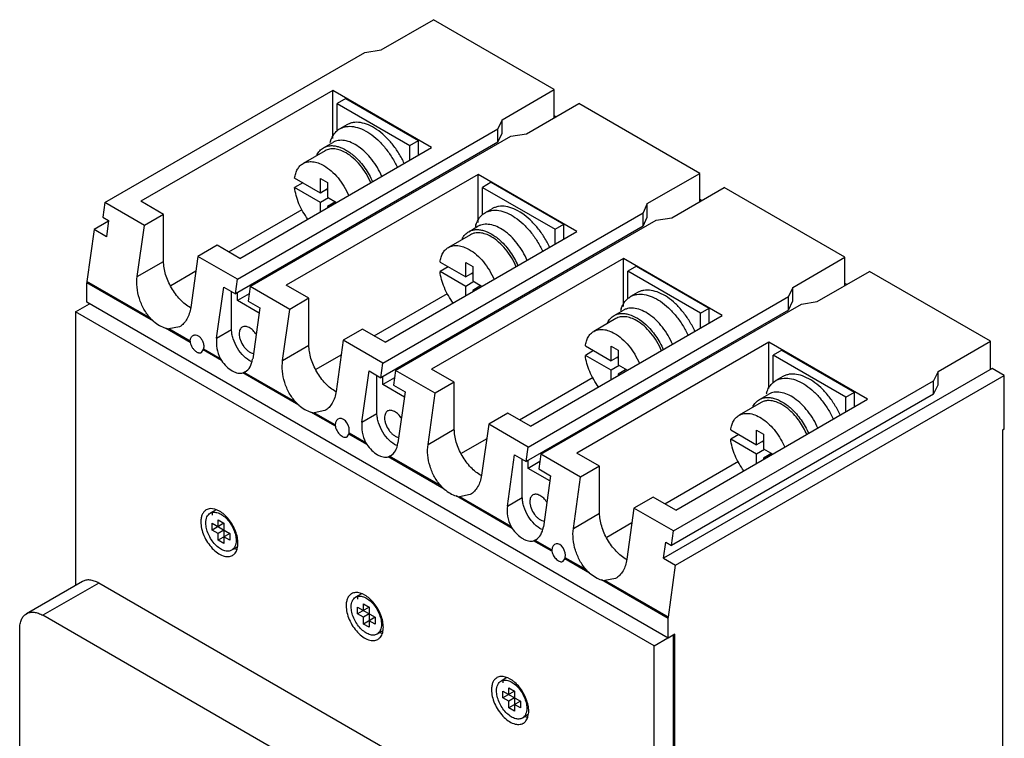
# Model space of a CAD drawing. Header units: millimetres. Extents: x 18 to 137, y 24 to 192.
# Tile 2 of 2: x 18 to 137, y 105 to 192. Entities that reach past the tile are written whole.
import ezdxf

# ---------------------------------------------------------------- set-up
doc = ezdxf.new("R2010")
doc.units = ezdxf.units.MM
doc.header["$LTSCALE"] = 14.09005
doc.layers.add('00_COMPONENTS_1', color=7, linetype='CONTINUOUS')

msp = doc.modelspace()

# ---------------------------------------------------------------- linework, layer by layer
at = {"layer": '00_COMPONENTS_1', "color": 7, "linetype": 'Continuous'}
for p, q in [((61.68, 188.68), (68.04, 192.35)), ((82.75, 183.86), (68.04, 192.35)), ((28.1, 170.1), (59.72, 188.36)), ((59.72, 188.36), (61.68, 188.68)), ((55.81, 183.74), (32.47, 170.26)), ((55.81, 177.89), (55.81, 183.74)), ((67.83, 176.8), (55.81, 183.74)), ((76.39, 180.18), (82.75, 183.86)), ((82.75, 180.43), (82.75, 183.86)), ((57.4, 182.78), (56.34, 182.16)), ((56.34, 178.82), (56.34, 182.16)), ((56.34, 182.16), (65.18, 177.06)), ((57.4, 182.78), (66.24, 177.67)), ((79.36, 178.47), (85.72, 182.14)), ((100.43, 173.65), (85.72, 182.14)), ((76.39, 180.18), (75.89, 179.08)), ((76.39, 178.55), (76.39, 180.18)), ((82.96, 180.55), (82.75, 180.67)), ((44.22, 160.8), (75.89, 179.08)), ((57.51, 179.57), (56.66, 179.08)), ((75.89, 177.45), (75.89, 179.08)), ((75.89, 177.45), (76.39, 178.55)), ((77.45, 178.18), (79.36, 178.47)), ((75.89, 177.45), (43.97, 159.02)), ((45.77, 159.9), (77.45, 178.18)), ((54.67, 176.77), (55.8, 177.42)), ((65.18, 177.06), (66.24, 177.67)), ((66.24, 175.88), (66.24, 177.67)), ((44.49, 163.32), (67.83, 176.8)), ((54.88, 176.41), (52.19, 174.86)), ((65.18, 175.27), (65.18, 177.06)), ((94.06, 169.98), (100.43, 173.65)), ((100.43, 170.22), (100.43, 173.65)), ((73.49, 173.53), (50.15, 160.06)), ((54.3, 171.27), (51.17, 173.08)), ((52.16, 172.51), (51.17, 171.94)), ((54.3, 171.27), (54.3, 173.04)), ((54.3, 173.04), (55.15, 172.55)), ((55.15, 172.55), (55.15, 170.78)), ((73.49, 167.68), (73.49, 173.53)), ((85.51, 166.59), (73.49, 173.53)), ((75.08, 172.57), (74.02, 171.96)), ((75.08, 172.57), (83.92, 167.47)), ((54.3, 170.13), (51.17, 171.94)), ((55.15, 171.76), (54.3, 171.27)), ((55.15, 171.6), (55.01, 171.68)), ((74.02, 168.61), (74.02, 171.96)), ((74.02, 171.96), (82.86, 166.86)), ((97.03, 168.26), (103.4, 171.94)), ((118.1, 163.45), (103.4, 171.94)), ((28.1, 170.1), (27.85, 168.33)), ((32.91, 167.33), (28.1, 170.1)), ((35.23, 168.67), (32.47, 170.26)), ((55.29, 170.7), (54.3, 170.13)), ((54.3, 168.99), (54.3, 170.13)), ((55.15, 170.78), (56.28, 170.13)), ((56.14, 170.21), (55.15, 169.64)), ((56, 170.13), (56, 170.29)), ((100.64, 170.35), (100.43, 170.47)), ((43.15, 164.1), (52.1, 169.27)), ((55.15, 169.64), (55.15, 169.48)), ((55.29, 169.56), (55.15, 169.64)), ((61.9, 150.59), (93.57, 168.88)), ((75.19, 169.36), (74.34, 168.87)), ((94.06, 169.98), (93.57, 168.88)), ((93.57, 167.24), (93.57, 168.88)), ((94.06, 168.35), (94.06, 169.98)), ((28.54, 167.83), (26.8, 166.82)), ((27.85, 168.33), (28.55, 167.92)), ((28.55, 167.92), (28.28, 165.96)), ((35.23, 168.67), (32.91, 167.33)), ((35.23, 162.96), (35.23, 168.67)), ((63.45, 149.69), (95.12, 167.98)), ((93.57, 167.24), (94.06, 168.35)), ((95.12, 167.98), (97.03, 168.26)), ((26.8, 166.82), (25.91, 160.5)), ((28.28, 165.96), (26.8, 166.82)), ((32.03, 161.11), (32.91, 167.33)), ((93.57, 167.24), (61.65, 148.81)), ((62.17, 153.12), (85.51, 166.59)), ((72.34, 166.57), (73.47, 167.22)), ((82.86, 166.86), (83.92, 167.47)), ((82.86, 165.06), (82.86, 166.86)), ((83.92, 165.67), (83.92, 167.47)), ((72.55, 166.2), (69.87, 164.65)), ((41.74, 164.92), (39.41, 163.57)), ((44.49, 163.32), (41.74, 164.92)), ((32.03, 161.11), (35.23, 162.96)), ((39.41, 163.57), (38.54, 157.35)), ((44.22, 160.8), (39.41, 163.57)), ((91.16, 163.32), (67.83, 149.85)), ((68.85, 162.88), (71.98, 161.07)), ((91.16, 157.48), (91.16, 163.32)), ((103.18, 156.38), (91.16, 163.32)), ((111.74, 159.77), (118.1, 163.45)), ((118.1, 160.02), (118.1, 163.45)), ((36.12, 160.04), (39.16, 161.8)), ((69.84, 162.31), (68.85, 161.73)), ((71.98, 159.92), (68.85, 161.73)), ((71.98, 161.07), (71.98, 162.83)), ((71.98, 162.83), (72.83, 162.34)), ((72.83, 162.34), (72.83, 160.58)), ((92.75, 162.36), (91.69, 161.75)), ((91.69, 158.41), (91.69, 161.75)), ((100.53, 156.65), (91.69, 161.75)), ((92.75, 162.36), (101.59, 157.26)), ((114.71, 158.06), (121.07, 161.73)), ((135.78, 153.24), (121.07, 161.73)), ((33.62, 156.05), (25.91, 160.5)), ((43.97, 159.02), (44.22, 160.8)), ((72.83, 161.56), (71.98, 161.07)), ((72.97, 160.5), (71.98, 159.92)), ((72.83, 161.39), (72.69, 161.48)), ((72.83, 160.58), (73.96, 159.92)), ((25.9, 157.98), (25.9, 160.35)), ((34.02, 155.67), (25.9, 160.35)), ((41.68, 153.62), (42.56, 159.84)), ((42.56, 159.84), (43.97, 159.02)), ((43.5, 154.67), (43.5, 159.29)), ((45.77, 159.9), (45.53, 158.12)), ((50.58, 157.12), (45.77, 159.9)), ((52.91, 158.47), (50.15, 160.06)), ((71.98, 158.78), (71.98, 159.92)), ((73.82, 160.01), (72.83, 159.43)), ((72.83, 159.43), (72.83, 159.27)), ((72.97, 159.35), (72.83, 159.43)), ((73.68, 159.92), (73.68, 160.09)), ((111.74, 159.77), (111.25, 158.67)), ((111.74, 158.14), (111.74, 159.77)), ((118.32, 160.14), (118.1, 160.26)), ((44.21, 158.18), (44.21, 159.16)), ((45.65, 159.01), (44.21, 158.18)), ((46.85, 156.66), (44.21, 158.18)), ((45.53, 158.12), (46.94, 157.31)), ((52.91, 158.47), (50.58, 157.12)), ((52.91, 152.75), (52.91, 158.47)), ((60.83, 153.89), (69.78, 159.06)), ((79.57, 140.38), (111.25, 158.67)), ((92.86, 159.16), (92.02, 158.67)), ((111.25, 157.04), (111.25, 158.67)), ((111.25, 157.04), (111.74, 158.14)), ((24.52, 156.81), (26.22, 157.79)), ((96.61, 117.15), (25.9, 157.98)), ((46.94, 157.31), (46.07, 151.09)), ((49.71, 150.9), (50.58, 157.12)), ((111.25, 157.04), (79.33, 138.61)), ((81.13, 139.49), (112.8, 157.77)), ((90.02, 156.36), (91.15, 157.01)), ((100.53, 156.65), (101.59, 157.26)), ((101.59, 155.47), (101.59, 157.26)), ((112.8, 157.77), (114.71, 158.06)), ((24.52, 156.81), (24.52, 123.55)), ((94.88, 116.19), (24.52, 156.81)), ((79.85, 142.91), (103.18, 156.38)), ((90.23, 156), (87.54, 154.44)), ((100.53, 154.85), (100.53, 156.65)), ((38.47, 153.09), (35.45, 154.84)), ((37.18, 155.01), (35.87, 154.75)), ((38.46, 153.25), (35.87, 154.75)), ((41.68, 153.62), (43.5, 154.67)), ((59.41, 154.71), (57.09, 153.37)), ((62.17, 153.12), (59.41, 154.71)), ((57.09, 153.37), (56.22, 147.15)), ((61.9, 150.59), (57.09, 153.37)), ((39.84, 151.88), (40.05, 152.18)), ((42.27, 150.9), (40.05, 152.18)), ((40.08, 152.32), (42.13, 151.13)), ((49.71, 150.9), (52.91, 152.75)), ((108.84, 153.12), (85.51, 139.65)), ((86.53, 152.67), (89.66, 150.86)), ((87.52, 152.1), (86.53, 151.53)), ((89.66, 150.86), (89.66, 152.63)), ((89.66, 152.63), (90.51, 152.14)), ((90.51, 152.14), (90.51, 150.37)), ((108.84, 147.51), (108.84, 153.12)), ((120.86, 146.18), (108.84, 153.12)), ((110.43, 152.16), (109.37, 151.55)), ((110.43, 152.16), (119.27, 147.06)), ((129.42, 149.57), (135.78, 153.24)), ((135.78, 149.81), (135.78, 153.24)), ((53.8, 149.83), (56.84, 151.59)), ((89.66, 149.72), (86.53, 151.53)), ((90.51, 151.35), (89.66, 150.86)), ((90.51, 151.19), (90.37, 151.27)), ((109.37, 148.14), (109.37, 151.55)), ((118.21, 146.44), (109.37, 151.55)), ((61.65, 148.81), (61.9, 150.59)), ((63.45, 149.69), (63.2, 147.92)), ((68.26, 146.92), (63.45, 149.69)), ((70.59, 148.26), (67.83, 149.85)), ((90.65, 150.29), (89.66, 149.72)), ((89.66, 148.58), (89.66, 149.72)), ((90.51, 150.37), (91.64, 149.72)), ((91.5, 149.8), (90.51, 149.23)), ((91.36, 149.72), (91.36, 149.88)), ((135.99, 149.93), (96.02, 126.86)), ((137.48, 149.08), (135.99, 149.93)), ((51.7, 145.46), (44.88, 149.39)), ((45.15, 149.51), (45.04, 149.45)), ((51.3, 145.84), (45.04, 149.45)), ((59.36, 143.41), (60.23, 149.63)), ((60.23, 149.63), (61.65, 148.81)), ((61.18, 144.46), (61.18, 149.08)), ((61.89, 147.97), (61.89, 148.95)), ((63.33, 148.8), (61.89, 147.97)), ((78.51, 143.69), (87.46, 148.86)), ((90.51, 149.23), (90.51, 149.07)), ((90.51, 149.23), (90.65, 149.15)), ((97.51, 126), (137.48, 149.08)), ((110.54, 148.95), (109.69, 148.46)), ((129.42, 149.57), (128.88, 148.44)), ((129.42, 147.93), (129.42, 149.57)), ((137.48, 142.54), (137.48, 149.08)), ((64.53, 146.45), (61.89, 147.97)), ((63.2, 147.92), (64.62, 147.1)), ((70.59, 148.26), (68.26, 146.92)), ((70.59, 142.54), (70.59, 148.26)), ((97.25, 130.18), (128.88, 148.44)), ((128.88, 146.8), (128.88, 148.44)), ((128.88, 146.8), (129.42, 147.93)), ((64.62, 147.1), (63.74, 140.88)), ((67.39, 140.7), (68.26, 146.92)), ((128.88, 146.8), (97, 128.4)), ((97.53, 132.71), (120.86, 146.18)), ((107.7, 146.15), (108.83, 146.81)), ((118.21, 146.44), (119.27, 147.06)), ((118.21, 144.65), (118.21, 146.44)), ((119.27, 145.26), (119.27, 147.06)), ((107.91, 145.79), (105.22, 144.24)), ((56.12, 142.91), (53.13, 144.63)), ((54.86, 144.81), (53.55, 144.54)), ((56.11, 143.06), (53.55, 144.54)), ((59.36, 143.41), (61.18, 144.46)), ((77.09, 144.5), (74.77, 143.16)), ((79.85, 142.91), (77.09, 144.5)), ((67.39, 140.7), (70.59, 142.54)), ((74.77, 143.16), (73.89, 136.94)), ((79.57, 140.38), (74.77, 143.16)), ((137.48, 142.54), (137.27, 142.42)), ((57.54, 141.63), (57.76, 141.96)), ((59.94, 140.7), (57.76, 141.96)), ((57.79, 142.09), (59.81, 140.93)), ((71.48, 139.63), (74.52, 141.38)), ((104.2, 142.46), (107.34, 140.66)), ((105.19, 141.89), (104.2, 141.32)), ((107.34, 139.51), (104.2, 141.32)), ((107.34, 140.66), (107.34, 142.42)), ((107.34, 142.42), (108.19, 141.93)), ((108.19, 141.93), (108.19, 140.17)), ((137.27, 142.42), (137.27, 96.37)), ((79.33, 138.61), (79.57, 140.38)), ((108.19, 141.15), (107.34, 140.66)), ((108.19, 140.98), (108.04, 141.06)), ((108.19, 140.17), (109.32, 139.51)), ((69.37, 135.25), (62.56, 139.19)), ((62.83, 139.3), (62.72, 139.25)), ((68.98, 135.64), (62.72, 139.25)), ((77.04, 133.2), (77.91, 139.42)), ((77.91, 139.42), (79.33, 138.61)), ((81.13, 139.49), (80.88, 137.71)), ((85.94, 136.71), (81.13, 139.49)), ((88.26, 138.05), (85.51, 139.65)), ((108.33, 140.08), (107.34, 139.51)), ((107.34, 138.37), (107.34, 139.51)), ((109.18, 139.59), (108.19, 139.02)), ((108.19, 139.02), (108.19, 138.86)), ((108.19, 139.02), (108.33, 138.94)), ((109.03, 139.51), (109.03, 139.68)), ((78.86, 134.26), (78.86, 138.88)), ((79.57, 137.77), (79.57, 138.75)), ((81.01, 138.6), (79.57, 137.77)), ((82.2, 136.25), (79.57, 137.77)), ((88.26, 138.05), (85.94, 136.71)), ((88.26, 132.34), (88.26, 138.05)), ((96.18, 133.48), (105.14, 138.65)), ((80.88, 137.71), (82.3, 136.89)), ((82.3, 136.89), (81.42, 130.67)), ((85.07, 130.49), (85.94, 136.71)), ((77.62, 130.49), (70.81, 134.43)), ((72.53, 134.6), (71.23, 134.34)), ((77.48, 130.72), (71.23, 134.34)), ((77.04, 133.2), (78.86, 134.26)), ((94.77, 134.3), (92.44, 132.95)), ((97.53, 132.71), (94.77, 134.3)), ((92.44, 132.95), (91.57, 126.74)), ((97.25, 130.18), (92.44, 132.95)), ((41.62, 132.74), (40.91, 132.33)), ((85.07, 130.49), (88.26, 132.34)), ((41.15, 130.28), (41.15, 131.1)), ((42.56, 131.1), (41.15, 130.28)), ((41.15, 131.1), (43.27, 129.88)), ((41.86, 130.69), (41.86, 131.51)), ((41.86, 131.51), (42.56, 131.1)), ((42.56, 131.1), (42.56, 128.65)), ((89.15, 129.42), (92.19, 131.18)), ((41.86, 129.88), (41.15, 130.28)), ((42.56, 130.28), (41.86, 129.88)), ((41.86, 129.06), (41.86, 129.88)), ((43.27, 129.88), (41.86, 129.06)), ((43.27, 129.06), (42.56, 129.47)), ((43.27, 129.88), (43.27, 129.06)), ((97, 128.4), (97.25, 130.18)), ((42.56, 128.65), (41.86, 129.06)), ((44.23, 128.24), (43.51, 127.83)), ((82.46, 127.7), (80.24, 128.98)), ((80.51, 129.1), (80.4, 129.04)), ((80.4, 129.04), (82.45, 127.86)), ((96.02, 126.86), (96.3, 128.81)), ((96.3, 128.81), (97, 128.4)), ((83.82, 126.48), (84.03, 126.79)), ((87.05, 125.05), (84.03, 126.79)), ((86.65, 125.43), (84.06, 126.92)), ((96.02, 126.86), (97.51, 126)), ((96.62, 119.68), (97.51, 126)), ((25.35, 124.02), (18.56, 120.1)), ((27.35, 123.83), (20.56, 119.91)), ((92.05, 86.47), (27.35, 123.83)), ((96.61, 119.53), (88.49, 124.22)), ((90.21, 124.4), (88.91, 124.13)), ((96.62, 119.68), (88.91, 124.13)), ((59.3, 122.54), (58.59, 122.13)), ((59.54, 120.49), (59.54, 121.3)), ((59.54, 121.3), (60.24, 120.89)), ((85.26, 82.55), (20.56, 119.91)), ((58.83, 120.08), (58.83, 120.89)), ((60.24, 120.89), (58.83, 120.08)), ((58.83, 120.89), (60.95, 119.67)), ((59.54, 119.67), (58.83, 120.08)), ((60.24, 120.08), (59.54, 119.67)), ((60.24, 120.89), (60.24, 118.45)), ((59.54, 118.85), (59.54, 119.67)), ((60.95, 119.67), (59.54, 118.85)), ((60.24, 118.45), (59.54, 118.85)), ((60.95, 118.85), (60.24, 119.26)), ((60.95, 119.67), (60.95, 118.85)), ((96.61, 117.15), (96.61, 119.53)), ((17.73, 88.06), (17.73, 118.27)), ((61.9, 118.04), (61.19, 117.62)), ((97.39, 117.6), (96.61, 117.15)), ((97.21, 117.5), (97.21, 47.57)), ((97.39, 73.35), (97.39, 117.6)), ((94.88, 116.19), (96.57, 117.17)), ((94.88, 81.57), (94.88, 116.19)), ((76.98, 112.33), (76.27, 111.92)), ((76.51, 109.87), (76.51, 110.69)), ((77.92, 110.69), (76.51, 109.87)), ((76.51, 110.69), (78.63, 109.46)), ((77.21, 110.28), (77.21, 111.1)), ((77.21, 111.1), (77.92, 110.69)), ((77.92, 110.69), (77.92, 108.24)), ((77.21, 109.46), (76.51, 109.87)), ((77.92, 109.87), (77.21, 109.46)), ((77.21, 108.65), (77.21, 109.46)), ((78.63, 109.46), (77.21, 108.65)), ((78.63, 108.65), (77.92, 109.06)), ((78.63, 109.46), (78.63, 108.65)), ((77.92, 108.24), (77.21, 108.65)), ((79.58, 107.83), (78.87, 107.42))]:
    msp.add_line(p, q, dxfattribs=at)
for centre, radius, start, end in [((59.21, 176.38), 3.88, 161.8005, 165.2534), ((76.9, 166.18), 3.88, 161.7985, 165.3022), ((40.61, 161.01), 4.26, 240.1957, 240.6397), ((94.57, 155.97), 3.88, 161.7985, 165.3022), ((39.1, 153.22), 0.638, 176.9766, 191.1681), ((58.29, 150.81), 4.26, 240.1957, 240.6397), ((112.17, 145.79), 3.79, 162.0641, 164.3228), ((56.75, 143.03), 0.646, 176.7701, 190.7273), ((75.97, 140.6), 4.26, 240.1957, 240.6397), ((44.7, 130.31), 2.48, 245.0328, 247.8307), ((44.64, 130.16), 2.32, 247.8457, 249.4622), ((83.08, 127.82), 0.638, 176.9766, 191.1681), ((93.65, 130.39), 4.26, 240.1957, 240.6397), ((62.38, 120.1), 2.48, 245.0328, 247.8307), ((62.32, 119.96), 2.32, 247.8457, 249.4622), ((80.06, 109.89), 2.48, 245.0328, 247.8307), ((80, 109.75), 2.32, 247.8457, 249.4622)]:
    msp.add_arc(centre, radius, start, end, dxfattribs=at)
for centre, major_axis, start_param, end_param in [((43.87, 152.35), (-1.04, 2.95), 0.908755, 1.752791), ((43.87, 152.35), (-1.04, 2.95), -3.018247, -2.232837), ((56.96, 142.68), (-0.4, 1.14), 3.952923, 7.289366), ((61.55, 142.15), (-1.04, 2.95), 0.908755, 1.752791), ((61.55, 142.15), (-1.04, 2.95), -3.018247, -2.232837), ((79.23, 131.94), (-1.04, 2.95), 0.908755, 1.752791), ((79.23, 131.94), (-1.04, 2.95), -3.018247, -2.232837), ((83.27, 127.49), (-0.39, 1.09), 3.948672, 7.293616)]:
    msp.add_ellipse(centre, major_axis=major_axis, ratio=0.666536, start_param=start_param, end_param=end_param, dxfattribs=at)
for points, knots in [([(64.5, 174.85), (64.31, 175.28), (63.87, 176.11), (63.07, 177.24), (62.16, 178.22), (61.19, 179.01), (60.2, 179.57), (59.22, 179.87), (58.44, 179.89), (57.88, 179.75), (57.63, 179.64), (57.51, 179.57)], [0, 0, 0, 0, 0.15188, 0.302685, 0.447761, 0.583068, 0.70567, 0.81442, 0.910798, 0.955905, 1, 1, 1, 1]), ([(55.53, 177.59), (55.64, 177.91), (55.85, 178.35), (56.28, 178.82), (56.53, 179), (56.66, 179.08)], [0, 0, 0, 0, 0.522634, 0.764518, 1, 1, 1, 1]), ([(56.66, 179.08), (56.78, 179.15), (57.03, 179.26), (57.59, 179.4), (58.38, 179.38), (59.35, 179.08), (60.35, 178.52), (61.32, 177.73), (62.22, 176.75), (63.02, 175.61), (63.46, 174.79), (63.66, 174.36)], [0, 0, 0, 0, 0.04409, 0.089193, 0.185569, 0.294322, 0.416932, 0.552247, 0.697328, 0.84812, 1, 1, 1, 1]), ([(61.78, 173.28), (61.62, 173.65), (61.25, 174.37), (60.58, 175.36), (59.81, 176.22), (58.98, 176.91), (58.12, 177.41), (57.28, 177.68), (56.6, 177.7), (56.12, 177.58), (55.9, 177.48), (55.8, 177.42)], [0, 0, 0, 0, 0.151149, 0.301771, 0.447073, 0.582795, 0.705795, 0.814755, 0.911069, 0.956056, 1, 1, 1, 1]), ([(53.87, 175.91), (53.97, 176.09), (54.19, 176.42), (54.5, 176.68), (54.67, 176.77)], [0, 0, 0, 0, 0.514498, 1, 1, 1, 1]), ([(54.67, 176.77), (54.79, 176.84), (55.06, 176.96), (55.5, 177.04), (55.98, 177.03), (56.67, 176.88), (57.56, 176.47), (58.2, 175.97), (58.52, 175.68)], [0, 0, 0, 0, 0.100262, 0.203988, 0.314084, 0.432587, 0.697775, 1, 1, 1, 1]), ([(57.42, 176.16), (57.19, 176.28), (56.75, 176.5), (56.07, 176.66), (55.43, 176.64), (55.04, 176.5), (54.88, 176.41)], [0, 0, 0, 0, 0.289775, 0.549069, 0.782225, 1, 1, 1, 1]), ([(60.44, 172.51), (60.27, 172.89), (59.89, 173.64), (59.17, 174.66), (58.35, 175.52), (57.73, 175.97), (57.42, 176.16)], [0, 0, 0, 0, 0.262477, 0.523402, 0.772202, 1, 1, 1, 1]), ([(51.17, 173.08), (51.2, 173.28), (51.27, 173.65), (51.49, 174.16), (51.79, 174.57), (52.05, 174.78), (52.19, 174.86)], [0, 0, 0, 0, 0.281182, 0.537802, 0.774449, 1, 1, 1, 1]), ([(52.19, 174.86), (52.36, 174.95), (52.74, 175.09), (53.38, 175.11), (54.06, 174.94), (54.51, 174.73), (54.73, 174.6)], [0, 0, 0, 0, 0.217784, 0.450927, 0.71025, 1, 1, 1, 1]), ([(58.52, 175.68), (58.97, 175.26), (59.79, 174.31), (60.4, 173.21), (60.65, 172.63)], [0, 0, 0, 0, 0.491298, 1, 1, 1, 1]), ([(54.73, 174.6), (55.04, 174.42), (55.66, 173.97), (56.48, 173.11), (57.2, 172.1), (57.58, 171.35), (57.75, 170.96)], [0, 0, 0, 0, 0.227788, 0.476568, 0.737485, 1, 1, 1, 1]), ([(52.79, 168.09), (52.35, 168.67), (51.8, 169.61), (51.34, 170.94), (51.21, 171.61), (51.17, 171.94)], [0, 0, 0, 0, 0.514881, 0.764947, 1, 1, 1, 1]), ([(73.21, 167.39), (73.31, 167.7), (73.53, 168.15), (73.96, 168.62), (74.21, 168.8), (74.34, 168.87)], [0, 0, 0, 0, 0.522635, 0.764518, 1, 1, 1, 1]), ([(74.34, 168.87), (74.46, 168.94), (74.71, 169.05), (75.27, 169.19), (76.05, 169.18), (77.03, 168.87), (78.02, 168.31), (78.99, 167.52), (79.9, 166.54), (80.7, 165.41), (81.14, 164.58), (81.33, 164.15)], [0, 0, 0, 0, 0.04409, 0.089194, 0.185569, 0.294322, 0.416932, 0.552247, 0.697328, 0.84812, 1, 1, 1, 1]), ([(82.18, 164.65), (81.99, 165.07), (81.55, 165.9), (80.75, 167.03), (79.84, 168.02), (78.87, 168.81), (77.88, 169.36), (76.9, 169.67), (76.12, 169.68), (75.56, 169.54), (75.3, 169.43), (75.19, 169.36)], [0, 0, 0, 0, 0.15188, 0.302685, 0.447761, 0.583068, 0.70567, 0.81442, 0.910798, 0.955905, 1, 1, 1, 1]), ([(71.55, 165.7), (71.64, 165.88), (71.87, 166.22), (72.18, 166.47), (72.34, 166.57)], [0, 0, 0, 0, 0.514498, 1, 1, 1, 1]), ([(72.34, 166.57), (72.47, 166.64), (72.74, 166.75), (73.18, 166.83), (73.65, 166.82), (74.34, 166.68), (75.24, 166.26), (75.88, 165.76), (76.2, 165.47)], [0, 0, 0, 0, 0.100262, 0.203988, 0.314084, 0.432587, 0.697775, 1, 1, 1, 1]), ([(79.46, 163.08), (79.3, 163.45), (78.93, 164.17), (78.26, 165.15), (77.49, 166.01), (76.65, 166.71), (75.8, 167.2), (74.96, 167.47), (74.28, 167.49), (73.79, 167.38), (73.58, 167.28), (73.47, 167.22)], [0, 0, 0, 0, 0.151149, 0.301771, 0.447073, 0.582795, 0.705795, 0.814755, 0.911069, 0.956056, 1, 1, 1, 1]), ([(75.09, 165.95), (74.87, 166.08), (74.43, 166.29), (73.75, 166.45), (73.11, 166.44), (72.72, 166.3), (72.55, 166.2)], [0, 0, 0, 0, 0.289775, 0.549069, 0.782225, 1, 1, 1, 1]), ([(78.12, 162.3), (77.95, 162.69), (77.57, 163.44), (76.85, 164.45), (76.03, 165.31), (75.41, 165.77), (75.09, 165.95)], [0, 0, 0, 0, 0.262477, 0.523402, 0.772202, 1, 1, 1, 1]), ([(76.2, 165.47), (76.65, 165.06), (77.46, 164.1), (78.08, 163.01), (78.33, 162.42)], [0, 0, 0, 0, 0.491298, 1, 1, 1, 1]), ([(68.85, 162.88), (68.87, 163.07), (68.95, 163.45), (69.17, 163.95), (69.47, 164.37), (69.73, 164.57), (69.87, 164.65)], [0, 0, 0, 0, 0.281182, 0.537802, 0.774449, 1, 1, 1, 1]), ([(69.87, 164.65), (70.03, 164.75), (70.42, 164.89), (71.06, 164.9), (71.74, 164.74), (72.18, 164.53), (72.41, 164.4)], [0, 0, 0, 0, 0.217784, 0.450927, 0.71025, 1, 1, 1, 1]), ([(72.41, 164.4), (72.72, 164.22), (73.34, 163.76), (74.16, 162.91), (74.88, 161.89), (75.26, 161.14), (75.42, 160.76)], [0, 0, 0, 0, 0.227788, 0.476568, 0.737485, 1, 1, 1, 1]), ([(38.5, 157.32), (38.27, 157.44), (37.83, 157.75), (37.01, 158.52), (36.13, 159.71), (35.54, 161.06), (35.28, 162.16), (35.23, 162.7), (35.23, 162.96)], [0, 0, 0, 0, 0.1141, 0.237287, 0.499732, 0.762316, 0.885725, 1, 1, 1, 1]), ([(70.46, 157.88), (70.03, 158.46), (69.48, 159.4), (69.02, 160.73), (68.89, 161.41), (68.85, 161.73)], [0, 0, 0, 0, 0.514881, 0.764947, 1, 1, 1, 1]), ([(25.91, 160.5), (25.91, 160.49), (25.9, 160.44), (25.9, 160.39), (25.9, 160.35)], [0, 0, 0, 0, 0.257252, 1, 1, 1, 1]), ([(33.62, 156.05), (33.32, 156.38), (32.79, 157.15), (32.24, 158.43), (31.96, 159.77), (31.97, 160.68), (32.03, 161.11)], [0, 0, 0, 0, 0.248428, 0.506338, 0.760776, 1, 1, 1, 1]), ([(99.86, 154.44), (99.66, 154.87), (99.22, 155.69), (98.42, 156.83), (97.52, 157.81), (96.55, 158.6), (95.56, 159.16), (94.58, 159.46), (93.79, 159.48), (93.23, 159.34), (92.98, 159.22), (92.86, 159.16)], [0, 0, 0, 0, 0.15188, 0.302685, 0.447761, 0.583068, 0.70567, 0.81442, 0.910798, 0.955905, 1, 1, 1, 1]), ([(90.89, 157.18), (90.99, 157.5), (91.21, 157.94), (91.64, 158.41), (91.89, 158.59), (92.02, 158.67)], [0, 0, 0, 0, 0.522635, 0.764518, 1, 1, 1, 1]), ([(92.02, 158.67), (92.13, 158.73), (92.39, 158.85), (92.95, 158.99), (93.73, 158.97), (94.71, 158.67), (95.7, 158.11), (96.67, 157.32), (97.58, 156.33), (98.38, 155.2), (98.82, 154.37), (99.01, 153.95)], [0, 0, 0, 0, 0.04409, 0.089194, 0.185569, 0.294322, 0.416932, 0.552247, 0.697328, 0.84812, 1, 1, 1, 1]), ([(38.54, 157.35), (38.5, 157.1), (38.39, 156.61), (38.1, 155.94), (37.7, 155.39), (37.36, 155.12), (37.18, 155.01)], [0, 0, 0, 0, 0.278784, 0.536927, 0.775598, 1, 1, 1, 1]), ([(97.14, 152.87), (96.98, 153.24), (96.61, 153.96), (95.93, 154.95), (95.16, 155.81), (94.33, 156.5), (93.48, 157), (92.63, 157.27), (91.95, 157.29), (91.47, 157.17), (91.25, 157.07), (91.15, 157.01)], [0, 0, 0, 0, 0.151149, 0.301771, 0.447073, 0.582795, 0.705795, 0.814755, 0.911069, 0.956056, 1, 1, 1, 1]), ([(33.62, 156.05), (33.65, 156.01), (33.78, 155.88), (33.91, 155.75), (34.02, 155.67)], [0, 0, 0, 0, 0.25267, 1, 1, 1, 1]), ([(89.23, 155.5), (89.32, 155.68), (89.54, 156.01), (89.86, 156.26), (90.02, 156.36)], [0, 0, 0, 0, 0.514498, 1, 1, 1, 1]), ([(90.02, 156.36), (90.14, 156.43), (90.41, 156.55), (90.86, 156.63), (91.33, 156.61), (92.02, 156.47), (92.92, 156.05), (93.56, 155.56), (93.87, 155.27)], [0, 0, 0, 0, 0.100262, 0.203988, 0.314084, 0.432587, 0.697775, 1, 1, 1, 1]), ([(92.77, 155.74), (92.55, 155.87), (92.1, 156.08), (91.42, 156.25), (90.78, 156.23), (90.4, 156.09), (90.23, 156)], [0, 0, 0, 0, 0.289775, 0.549069, 0.782225, 1, 1, 1, 1]), ([(95.79, 152.09), (95.63, 152.48), (95.25, 153.23), (94.53, 154.25), (93.71, 155.1), (93.09, 155.56), (92.77, 155.74)], [0, 0, 0, 0, 0.262477, 0.523402, 0.772202, 1, 1, 1, 1]), ([(34.02, 155.67), (34.24, 155.48), (34.7, 155.15), (35.2, 154.92), (35.45, 154.84)], [0, 0, 0, 0, 0.527654, 1, 1, 1, 1]), ([(35.45, 154.84), (35.49, 154.83), (35.63, 154.79), (35.77, 154.76), (35.87, 154.75)], [0, 0, 0, 0, 0.252849, 1, 1, 1, 1]), ([(45.9, 150.77), (45.56, 150.93), (44.92, 151.41), (44.18, 152.37), (43.73, 153.32), (43.54, 154.1), (43.5, 154.49), (43.5, 154.67)], [0, 0, 0, 0, 0.231211, 0.493616, 0.759333, 0.884471, 1, 1, 1, 1]), ([(44.8, 154.96), (44.74, 154.93), (44.63, 154.83), (44.51, 154.64), (44.44, 154.4), (44.42, 154.23), (44.42, 154.14)], [0, 0, 0, 0, 0.217724, 0.450873, 0.710468, 1, 1, 1, 1]), ([(46.52, 154.05), (46.4, 154.24), (46.14, 154.56), (45.75, 154.87), (45.42, 155.01), (45.19, 155.05), (44.98, 155.04), (44.85, 154.99), (44.8, 154.96)], [0, 0, 0, 0, 0.307219, 0.581815, 0.701953, 0.809987, 0.907932, 1, 1, 1, 1]), ([(87.54, 154.44), (87.71, 154.54), (88.1, 154.68), (88.74, 154.7), (89.42, 154.53), (89.86, 154.32), (90.08, 154.19)], [0, 0, 0, 0, 0.217784, 0.450927, 0.71025, 1, 1, 1, 1]), ([(93.87, 155.27), (94.33, 154.85), (95.14, 153.9), (95.76, 152.8), (96.01, 152.22)], [0, 0, 0, 0, 0.491298, 1, 1, 1, 1]), ([(38.47, 153.36), (38.49, 153.48), (38.54, 153.66), (38.68, 153.85), (38.77, 153.92), (38.81, 153.94)], [0, 0, 0, 0, 0.535659, 0.774956, 1, 1, 1, 1]), ([(38.81, 153.94), (38.86, 153.97), (38.95, 154.01), (39.17, 154.02), (39.33, 153.97), (39.43, 153.91)], [0, 0, 0, 0, 0.23499, 0.47445, 1, 1, 1, 1]), ([(39.43, 153.91), (39.55, 153.84), (39.76, 153.65), (39.98, 153.28), (40.11, 152.85), (40.12, 152.56), (40.1, 152.42)], [0, 0, 0, 0, 0.232302, 0.489904, 0.75279, 1, 1, 1, 1]), ([(44.42, 154.14), (44.42, 154.01), (44.45, 153.75), (44.61, 153.21), (44.88, 152.7), (45.25, 152.27), (45.55, 152.02), (45.85, 151.84), (46.07, 151.78), (46.17, 151.77)], [0, 0, 0, 0, 0.120411, 0.251901, 0.528184, 0.663009, 0.78864, 0.901437, 1, 1, 1, 1]), ([(86.53, 152.67), (86.55, 152.87), (86.63, 153.24), (86.84, 153.75), (87.15, 154.16), (87.41, 154.36), (87.54, 154.44)], [0, 0, 0, 0, 0.281182, 0.537802, 0.774449, 1, 1, 1, 1]), ([(90.08, 154.19), (90.4, 154.01), (91.02, 153.55), (91.84, 152.7), (92.55, 151.69), (92.94, 150.94), (93.1, 150.55)], [0, 0, 0, 0, 0.227788, 0.476568, 0.737485, 1, 1, 1, 1]), ([(38.47, 153.09), (38.5, 152.98), (38.57, 152.74), (38.75, 152.41), (38.98, 152.14), (39.17, 151.99), (39.26, 151.93)], [0, 0, 0, 0, 0.251028, 0.513518, 0.768841, 1, 1, 1, 1]), ([(40.05, 152.18), (40.05, 152.19), (40.06, 152.24), (40.07, 152.28), (40.08, 152.32)], [0, 0, 0, 0, 0.232962, 1, 1, 1, 1]), ([(56.17, 147.11), (55.95, 147.24), (55.51, 147.54), (54.68, 148.31), (53.81, 149.5), (53.21, 150.85), (52.96, 151.96), (52.91, 152.49), (52.91, 152.75)], [0, 0, 0, 0, 0.1141, 0.237287, 0.499732, 0.762316, 0.885725, 1, 1, 1, 1]), ([(39.26, 151.93), (39.31, 151.9), (39.41, 151.86), (39.57, 151.82), (39.71, 151.82), (39.8, 151.85), (39.84, 151.88)], [0, 0, 0, 0, 0.289504, 0.549166, 0.782328, 1, 1, 1, 1]), ([(42.27, 150.9), (42.45, 150.64), (42.84, 150.17), (43.43, 149.71), (43.91, 149.47), (44.25, 149.37), (44.58, 149.34), (44.79, 149.37), (44.88, 149.39)], [0, 0, 0, 0, 0.3, 0.571769, 0.693357, 0.804496, 0.906055, 1, 1, 1, 1]), ([(51.3, 145.84), (51, 146.18), (50.47, 146.94), (49.92, 148.22), (49.64, 149.57), (49.65, 150.47), (49.71, 150.9)], [0, 0, 0, 0, 0.248428, 0.506338, 0.760776, 1, 1, 1, 1]), ([(88.14, 147.68), (87.7, 148.25), (87.16, 149.2), (86.7, 150.53), (86.56, 151.2), (86.53, 151.53)], [0, 0, 0, 0, 0.514881, 0.764947, 1, 1, 1, 1]), ([(44.88, 149.39), (44.9, 149.4), (44.95, 149.41), (45, 149.43), (45.04, 149.45)], [0, 0, 0, 0, 0.238678, 1, 1, 1, 1]), ([(109.69, 148.46), (109.81, 148.53), (110.06, 148.64), (110.62, 148.78), (111.41, 148.76), (112.39, 148.46), (113.38, 147.9), (114.35, 147.11), (115.26, 146.13), (116.05, 145), (116.5, 144.17), (116.69, 143.74)], [0, 0, 0, 0, 0.044089, 0.08919, 0.185566, 0.294318, 0.416927, 0.55224, 0.697321, 0.848113, 1, 1, 1, 1]), ([(117.54, 144.23), (117.34, 144.66), (116.9, 145.49), (116.1, 146.62), (115.2, 147.6), (114.23, 148.39), (113.23, 148.95), (112.26, 149.25), (111.47, 149.27), (110.91, 149.13), (110.66, 149.02), (110.54, 148.95)], [0, 0, 0, 0, 0.15188, 0.302685, 0.447761, 0.583068, 0.70567, 0.81442, 0.910798, 0.955905, 1, 1, 1, 1]), ([(108.56, 146.96), (108.58, 147.03), (108.68, 147.31), (108.82, 147.58), (108.95, 147.76)], [0, 0, 0, 0, 0.261286, 1, 1, 1, 1]), ([(108.95, 147.76), (109.05, 147.9), (109.27, 148.17), (109.55, 148.38), (109.69, 148.46)], [0, 0, 0, 0, 0.508474, 1, 1, 1, 1]), ([(56.22, 147.15), (56.18, 146.89), (56.07, 146.4), (55.78, 145.73), (55.38, 145.19), (55.04, 144.91), (54.86, 144.81)], [0, 0, 0, 0, 0.278784, 0.536927, 0.775598, 1, 1, 1, 1]), ([(106.91, 145.29), (107, 145.47), (107.22, 145.8), (107.53, 146.06), (107.7, 146.15)], [0, 0, 0, 0, 0.514498, 1, 1, 1, 1]), ([(107.7, 146.15), (107.82, 146.22), (108.09, 146.34), (108.53, 146.42), (109.01, 146.41), (109.7, 146.26), (110.59, 145.85), (111.24, 145.35), (111.55, 145.06)], [0, 0, 0, 0, 0.100262, 0.203988, 0.314084, 0.432587, 0.697775, 1, 1, 1, 1]), ([(114.82, 142.66), (114.66, 143.03), (114.29, 143.75), (113.61, 144.74), (112.84, 145.6), (112.01, 146.3), (111.15, 146.79), (110.31, 147.06), (109.63, 147.08), (109.15, 146.96), (108.93, 146.87), (108.83, 146.81)], [0, 0, 0, 0, 0.151149, 0.301771, 0.447073, 0.582795, 0.705795, 0.814755, 0.911069, 0.956056, 1, 1, 1, 1]), ([(51.3, 145.84), (51.33, 145.81), (51.46, 145.67), (51.59, 145.55), (51.7, 145.46)], [0, 0, 0, 0, 0.25267, 1, 1, 1, 1]), ([(51.7, 145.46), (51.92, 145.27), (52.37, 144.95), (52.88, 144.71), (53.13, 144.63)], [0, 0, 0, 0, 0.527654, 1, 1, 1, 1]), ([(111.37, 144.87), (111.08, 145.12), (110.5, 145.55), (109.57, 145.97), (108.8, 146.06), (108.26, 145.96), (108.02, 145.85), (107.91, 145.79)], [0, 0, 0, 0, 0.301527, 0.566285, 0.794535, 0.898922, 1, 1, 1, 1]), ([(111.55, 145.06), (112, 144.65), (112.82, 143.69), (113.43, 142.59), (113.69, 142.01)], [0, 0, 0, 0, 0.491298, 1, 1, 1, 1]), ([(53.13, 144.63), (53.17, 144.62), (53.3, 144.58), (53.44, 144.55), (53.55, 144.54)], [0, 0, 0, 0, 0.252849, 1, 1, 1, 1]), ([(63.57, 140.56), (63.24, 140.72), (62.6, 141.2), (61.85, 142.16), (61.41, 143.11), (61.22, 143.9), (61.18, 144.28), (61.18, 144.46)], [0, 0, 0, 0, 0.231211, 0.493616, 0.759333, 0.884471, 1, 1, 1, 1]), ([(62.47, 144.76), (62.42, 144.72), (62.3, 144.63), (62.19, 144.44), (62.12, 144.2), (62.1, 144.02), (62.1, 143.93)], [0, 0, 0, 0, 0.217724, 0.450873, 0.710468, 1, 1, 1, 1]), ([(62.1, 143.93), (62.1, 143.81), (62.13, 143.54), (62.28, 143.01), (62.56, 142.5), (62.92, 142.07), (63.22, 141.81), (63.53, 141.63), (63.75, 141.57), (63.85, 141.56)], [0, 0, 0, 0, 0.120411, 0.251901, 0.528184, 0.663009, 0.78864, 0.901437, 1, 1, 1, 1]), ([(64.19, 143.85), (64.08, 144.03), (63.82, 144.35), (63.42, 144.66), (63.1, 144.8), (62.87, 144.85), (62.66, 144.84), (62.53, 144.79), (62.47, 144.76)], [0, 0, 0, 0, 0.307219, 0.581815, 0.701953, 0.809987, 0.907932, 1, 1, 1, 1]), ([(104.2, 142.46), (104.23, 142.66), (104.31, 143.03), (104.52, 143.54), (104.82, 143.95), (105.08, 144.16), (105.22, 144.24)], [0, 0, 0, 0, 0.28118, 0.537801, 0.774448, 1, 1, 1, 1]), ([(105.22, 144.24), (105.32, 144.29), (105.52, 144.39), (105.97, 144.49), (106.6, 144.47), (107.39, 144.21), (108.18, 143.75), (108.96, 143.1), (109.67, 142.29), (110.3, 141.36), (110.63, 140.69), (110.78, 140.35)], [0, 0, 0, 0, 0.043877, 0.088813, 0.185104, 0.294174, 0.417372, 0.553293, 0.698698, 0.849235, 1, 1, 1, 1]), ([(113.47, 141.89), (113.23, 142.46), (112.63, 143.54), (111.82, 144.47), (111.37, 144.87)], [0, 0, 0, 0, 0.509663, 1, 1, 1, 1]), ([(56.12, 142.91), (56.15, 142.71), (56.27, 142.41), (56.5, 142.07), (56.7, 141.85), (56.92, 141.69), (57.14, 141.59), (57.36, 141.56), (57.49, 141.6), (57.54, 141.63)], [0, 0, 0, 0, 0.285758, 0.432968, 0.573908, 0.702751, 0.815837, 0.913143, 1, 1, 1, 1]), ([(73.85, 136.9), (73.63, 137.03), (73.19, 137.34), (72.36, 138.11), (71.49, 139.3), (70.89, 140.65), (70.63, 141.75), (70.59, 142.29), (70.59, 142.54)], [0, 0, 0, 0, 0.1141, 0.237287, 0.499732, 0.762316, 0.885725, 1, 1, 1, 1]), ([(57.76, 141.96), (57.77, 141.97), (57.78, 142.01), (57.79, 142.06), (57.79, 142.09)], [0, 0, 0, 0, 0.233394, 1, 1, 1, 1]), ([(105.82, 137.47), (105.38, 138.05), (104.84, 138.99), (104.37, 140.32), (104.24, 140.99), (104.2, 141.32)], [0, 0, 0, 0, 0.514878, 0.764946, 1, 1, 1, 1]), ([(59.94, 140.7), (60.13, 140.44), (60.52, 139.97), (61.11, 139.51), (61.59, 139.27), (61.93, 139.16), (62.26, 139.13), (62.47, 139.16), (62.56, 139.19)], [0, 0, 0, 0, 0.3, 0.571769, 0.693357, 0.804496, 0.906055, 1, 1, 1, 1]), ([(68.98, 135.64), (68.68, 135.97), (68.14, 136.73), (67.6, 138.01), (67.32, 139.36), (67.33, 140.27), (67.39, 140.7)], [0, 0, 0, 0, 0.248428, 0.506338, 0.760776, 1, 1, 1, 1]), ([(62.56, 139.19), (62.58, 139.19), (62.63, 139.21), (62.68, 139.23), (62.72, 139.25)], [0, 0, 0, 0, 0.238678, 1, 1, 1, 1]), ([(73.89, 136.94), (73.86, 136.68), (73.75, 136.19), (73.46, 135.53), (73.06, 134.98), (72.72, 134.71), (72.54, 134.6)], [0, 0, 0, 0, 0.278784, 0.536927, 0.775598, 1, 1, 1, 1]), ([(68.98, 135.64), (69.01, 135.6), (69.13, 135.47), (69.27, 135.34), (69.37, 135.25)], [0, 0, 0, 0, 0.25267, 1, 1, 1, 1]), ([(69.37, 135.25), (69.6, 135.07), (70.05, 134.74), (70.56, 134.5), (70.81, 134.43)], [0, 0, 0, 0, 0.527654, 1, 1, 1, 1]), ([(70.81, 134.43), (70.84, 134.41), (70.98, 134.37), (71.12, 134.35), (71.23, 134.34)], [0, 0, 0, 0, 0.252849, 1, 1, 1, 1]), ([(81.25, 130.36), (80.92, 130.51), (80.28, 131), (79.53, 131.95), (79.09, 132.91), (78.9, 133.69), (78.86, 134.07), (78.86, 134.26)], [0, 0, 0, 0, 0.231211, 0.493616, 0.759333, 0.884471, 1, 1, 1, 1]), ([(80.15, 134.55), (80.09, 134.52), (79.98, 134.42), (79.86, 134.23), (79.79, 133.99), (79.78, 133.82), (79.78, 133.73)], [0, 0, 0, 0, 0.217724, 0.450873, 0.710468, 1, 1, 1, 1]), ([(81.87, 133.64), (81.75, 133.82), (81.5, 134.15), (81.1, 134.45), (80.77, 134.59), (80.55, 134.64), (80.34, 134.63), (80.21, 134.58), (80.15, 134.55)], [0, 0, 0, 0, 0.307219, 0.581815, 0.701953, 0.809987, 0.907932, 1, 1, 1, 1]), ([(79.78, 133.73), (79.78, 133.6), (79.81, 133.34), (79.96, 132.8), (80.24, 132.29), (80.6, 131.86), (80.9, 131.61), (81.21, 131.43), (81.43, 131.37), (81.53, 131.35)], [0, 0, 0, 0, 0.120411, 0.251901, 0.528184, 0.663009, 0.78864, 0.901437, 1, 1, 1, 1]), ([(40.42, 132.74), (40.31, 132.68), (40.12, 132.51), (39.91, 132.17), (39.78, 131.75), (39.76, 131.44), (39.76, 131.28)], [0, 0, 0, 0, 0.217766, 0.450897, 0.71037, 1, 1, 1, 1]), ([(40.37, 131.14), (40.37, 131.27), (40.39, 131.52), (40.49, 131.87), (40.66, 132.15), (40.83, 132.28), (40.91, 132.33)], [0, 0, 0, 0, 0.289641, 0.549111, 0.782236, 1, 1, 1, 1]), ([(40.9, 132.89), (40.81, 132.88), (40.65, 132.85), (40.49, 132.78), (40.42, 132.74)], [0, 0, 0, 0, 0.508335, 1, 1, 1, 1]), ([(44.28, 128.66), (44.28, 128.9), (44.22, 129.41), (44, 130.16), (43.64, 130.9), (43.18, 131.58), (42.72, 132.07), (42.33, 132.39), (41.81, 132.73), (41.29, 132.92), (40.9, 132.89)], [0, 0, 0, 0, 0.123394, 0.258493, 0.39988, 0.54131, 0.676486, 0.740062, 0.800191, 1, 1, 1, 1]), ([(40.91, 132.33), (40.97, 132.37), (41.12, 132.43), (41.35, 132.46), (41.6, 132.44), (41.96, 132.35), (42.43, 132.09), (42.94, 131.64), (43.4, 131.06), (43.76, 130.39), (43.99, 129.71), (44.05, 129.24), (44.05, 129.02)], [0, 0, 0, 0, 0.042858, 0.087485, 0.135318, 0.187281, 0.304542, 0.43821, 0.582552, 0.729711, 0.87131, 1, 1, 1, 1]), ([(41.17, 132.09), (41.17, 132.13), (41.17, 132.28), (41.19, 132.42), (41.21, 132.53)], [0, 0, 0, 0, 0.258541, 1, 1, 1, 1]), ([(91.53, 126.7), (91.31, 126.83), (90.87, 127.13), (90.04, 127.9), (89.17, 129.09), (88.57, 130.44), (88.31, 131.54), (88.26, 132.08), (88.26, 132.34)], [0, 0, 0, 0, 0.1141, 0.237287, 0.499732, 0.762316, 0.885725, 1, 1, 1, 1]), ([(39.76, 131.28), (39.76, 131), (39.83, 130.43), (40.12, 129.58), (40.56, 128.77), (41.12, 128.05), (41.75, 127.49), (42.32, 127.18), (42.77, 127.06), (43.08, 127.04), (43.37, 127.08), (43.54, 127.15), (43.62, 127.2)], [0, 0, 0, 0, 0.128689, 0.27028, 0.417432, 0.561773, 0.695446, 0.81271, 0.864675, 0.912509, 0.957139, 1, 1, 1, 1]), ([(43.51, 127.83), (43.45, 127.79), (43.31, 127.73), (43.07, 127.7), (42.82, 127.72), (42.46, 127.81), (41.99, 128.07), (41.48, 128.52), (41.02, 129.1), (40.67, 129.77), (40.43, 130.45), (40.37, 130.92), (40.37, 131.14)], [0, 0, 0, 0, 0.042858, 0.087485, 0.135318, 0.187281, 0.304542, 0.43821, 0.582552, 0.729711, 0.87131, 1, 1, 1, 1]), ([(77.62, 130.49), (77.8, 130.23), (78.2, 129.76), (78.78, 129.3), (79.27, 129.06), (79.61, 128.96), (79.94, 128.92), (80.14, 128.95), (80.24, 128.98)], [0, 0, 0, 0, 0.3, 0.571769, 0.693357, 0.804496, 0.906055, 1, 1, 1, 1]), ([(86.65, 125.43), (86.35, 125.76), (85.82, 126.53), (85.28, 127.81), (85, 129.15), (85.01, 130.06), (85.07, 130.49)], [0, 0, 0, 0, 0.248428, 0.506338, 0.760776, 1, 1, 1, 1]), ([(44.05, 129.02), (44.05, 128.89), (44.03, 128.64), (43.93, 128.29), (43.76, 128.01), (43.6, 127.88), (43.51, 127.83)], [0, 0, 0, 0, 0.289641, 0.549111, 0.782236, 1, 1, 1, 1]), ([(43.94, 127.48), (44.06, 127.63), (44.24, 128.02), (44.28, 128.44), (44.28, 128.66)], [0, 0, 0, 0, 0.460681, 1, 1, 1, 1]), ([(80.24, 128.98), (80.25, 128.98), (80.31, 129), (80.36, 129.02), (80.4, 129.04)], [0, 0, 0, 0, 0.238678, 1, 1, 1, 1]), ([(43.62, 127.2), (43.65, 127.22), (43.77, 127.29), (43.87, 127.4), (43.94, 127.48)], [0, 0, 0, 0, 0.246682, 1, 1, 1, 1]), ([(44.22, 127.88), (44.19, 127.89), (44.05, 127.91), (43.92, 127.95), (43.83, 127.99)], [0, 0, 0, 0, 0.240492, 1, 1, 1, 1]), ([(82.46, 127.7), (82.49, 127.51), (82.61, 127.23), (82.82, 126.91), (83.02, 126.7), (83.23, 126.54), (83.44, 126.44), (83.64, 126.42), (83.77, 126.45), (83.82, 126.48)], [0, 0, 0, 0, 0.286412, 0.433579, 0.574346, 0.702973, 0.815894, 0.913139, 1, 1, 1, 1]), ([(84.03, 126.79), (84.03, 126.8), (84.05, 126.85), (84.06, 126.89), (84.06, 126.92)], [0, 0, 0, 0, 0.232962, 1, 1, 1, 1]), ([(91.57, 126.74), (91.54, 126.48), (91.43, 125.99), (91.14, 125.32), (90.74, 124.77), (90.39, 124.5), (90.21, 124.4)], [0, 0, 0, 0, 0.278784, 0.536927, 0.775598, 1, 1, 1, 1]), ([(86.65, 125.43), (86.69, 125.39), (86.81, 125.26), (86.95, 125.14), (87.05, 125.05)], [0, 0, 0, 0, 0.25267, 1, 1, 1, 1]), ([(87.05, 125.05), (87.28, 124.86), (87.73, 124.53), (88.24, 124.3), (88.49, 124.22)], [0, 0, 0, 0, 0.527654, 1, 1, 1, 1]), ([(27.35, 123.83), (27.17, 123.93), (26.82, 124.09), (26.29, 124.22), (25.78, 124.21), (25.48, 124.1), (25.35, 124.02)], [0, 0, 0, 0, 0.289702, 0.549088, 0.782216, 1, 1, 1, 1]), ([(88.49, 124.22), (88.52, 124.21), (88.66, 124.17), (88.8, 124.14), (88.91, 124.13)], [0, 0, 0, 0, 0.252849, 1, 1, 1, 1]), ([(58.1, 122.54), (57.99, 122.47), (57.79, 122.31), (57.58, 121.96), (57.46, 121.54), (57.43, 121.23), (57.43, 121.07)], [0, 0, 0, 0, 0.217766, 0.450897, 0.71037, 1, 1, 1, 1]), ([(58.57, 122.68), (58.49, 122.67), (58.32, 122.64), (58.17, 122.58), (58.1, 122.54)], [0, 0, 0, 0, 0.508335, 1, 1, 1, 1]), ([(61.96, 118.46), (61.96, 118.7), (61.9, 119.2), (61.67, 119.96), (61.32, 120.69), (60.86, 121.37), (60.4, 121.86), (60.01, 122.18), (59.48, 122.53), (58.96, 122.71), (58.57, 122.68)], [0, 0, 0, 0, 0.123394, 0.258493, 0.39988, 0.54131, 0.676486, 0.740062, 0.800191, 1, 1, 1, 1]), ([(58.59, 122.13), (58.65, 122.16), (58.79, 122.22), (59.03, 122.26), (59.28, 122.24), (59.64, 122.14), (60.11, 121.89), (60.62, 121.43), (61.08, 120.85), (61.43, 120.19), (61.66, 119.5), (61.73, 119.03), (61.73, 118.81)], [0, 0, 0, 0, 0.042858, 0.087485, 0.135318, 0.187281, 0.304542, 0.43821, 0.582552, 0.729711, 0.87131, 1, 1, 1, 1]), ([(58.85, 121.89), (58.85, 121.92), (58.85, 122.07), (58.87, 122.22), (58.88, 122.33)], [0, 0, 0, 0, 0.258541, 1, 1, 1, 1]), ([(57.43, 121.07), (57.43, 120.8), (57.51, 120.22), (57.8, 119.38), (58.24, 118.56), (58.8, 117.85), (59.43, 117.29), (60, 116.97), (60.45, 116.86), (60.76, 116.83), (61.04, 116.87), (61.22, 116.95), (61.3, 116.99)], [0, 0, 0, 0, 0.128689, 0.27028, 0.417432, 0.561773, 0.695446, 0.81271, 0.864675, 0.912509, 0.957139, 1, 1, 1, 1]), ([(58.05, 120.94), (58.05, 121.07), (58.07, 121.32), (58.17, 121.66), (58.34, 121.94), (58.5, 122.08), (58.59, 122.13)], [0, 0, 0, 0, 0.289641, 0.549111, 0.782236, 1, 1, 1, 1]), ([(17.73, 118.27), (17.73, 118.48), (17.76, 118.86), (17.92, 119.39), (18.18, 119.82), (18.43, 120.03), (18.56, 120.1)], [0, 0, 0, 0, 0.289703, 0.54909, 0.782217, 1, 1, 1, 1]), ([(18.56, 120.1), (18.69, 120.18), (18.99, 120.29), (19.5, 120.3), (20.03, 120.17), (20.38, 120.01), (20.56, 119.91)], [0, 0, 0, 0, 0.217784, 0.450912, 0.710298, 1, 1, 1, 1]), ([(61.19, 117.62), (61.12, 117.59), (60.98, 117.53), (60.75, 117.49), (60.5, 117.51), (60.14, 117.61), (59.67, 117.86), (59.16, 118.32), (58.7, 118.9), (58.34, 119.56), (58.11, 120.25), (58.05, 120.71), (58.05, 120.94)], [0, 0, 0, 0, 0.042858, 0.087485, 0.135318, 0.187281, 0.304542, 0.43821, 0.582552, 0.729711, 0.87131, 1, 1, 1, 1]), ([(61.73, 118.81), (61.73, 118.68), (61.71, 118.43), (61.61, 118.09), (61.43, 117.81), (61.27, 117.67), (61.19, 117.62)], [0, 0, 0, 0, 0.289641, 0.549111, 0.782236, 1, 1, 1, 1]), ([(96.61, 119.53), (96.61, 119.54), (96.61, 119.59), (96.61, 119.64), (96.62, 119.68)], [0, 0, 0, 0, 0.242722, 1, 1, 1, 1]), ([(61.9, 117.68), (61.87, 117.68), (61.73, 117.71), (61.6, 117.74), (61.5, 117.78)], [0, 0, 0, 0, 0.240492, 1, 1, 1, 1]), ([(61.62, 117.27), (61.74, 117.42), (61.92, 117.81), (61.96, 118.23), (61.96, 118.46)], [0, 0, 0, 0, 0.460681, 1, 1, 1, 1]), ([(61.3, 116.99), (61.33, 117.01), (61.45, 117.09), (61.55, 117.19), (61.62, 117.27)], [0, 0, 0, 0, 0.246682, 1, 1, 1, 1]), ([(75.78, 112.33), (75.67, 112.27), (75.47, 112.1), (75.26, 111.76), (75.14, 111.33), (75.11, 111.03), (75.11, 110.86)], [0, 0, 0, 0, 0.217766, 0.450897, 0.71037, 1, 1, 1, 1]), ([(75.73, 110.73), (75.73, 110.86), (75.75, 111.11), (75.85, 111.46), (76.02, 111.74), (76.18, 111.87), (76.27, 111.92)], [0, 0, 0, 0, 0.289641, 0.549111, 0.782236, 1, 1, 1, 1]), ([(76.25, 112.47), (76.17, 112.47), (76, 112.44), (75.85, 112.37), (75.78, 112.33)], [0, 0, 0, 0, 0.508335, 1, 1, 1, 1]), ([(79.64, 108.25), (79.64, 108.49), (79.58, 109), (79.35, 109.75), (79, 110.49), (78.53, 111.17), (78.08, 111.65), (77.69, 111.97), (77.16, 112.32), (76.64, 112.51), (76.25, 112.47)], [0, 0, 0, 0, 0.123394, 0.258493, 0.39988, 0.54131, 0.676486, 0.740062, 0.800191, 1, 1, 1, 1]), ([(76.27, 111.92), (76.33, 111.96), (76.47, 112.02), (76.7, 112.05), (76.96, 112.03), (77.32, 111.93), (77.78, 111.68), (78.3, 111.22), (78.75, 110.64), (79.11, 109.98), (79.34, 109.3), (79.4, 108.83), (79.4, 108.61)], [0, 0, 0, 0, 0.042858, 0.087485, 0.135318, 0.187281, 0.304542, 0.43821, 0.582552, 0.729711, 0.87131, 1, 1, 1, 1]), ([(76.53, 111.68), (76.53, 111.72), (76.53, 111.87), (76.54, 112.01), (76.56, 112.12)], [0, 0, 0, 0, 0.258541, 1, 1, 1, 1]), ([(75.11, 110.86), (75.11, 110.59), (75.19, 110.02), (75.47, 109.17), (75.91, 108.36), (76.47, 107.64), (77.11, 107.08), (77.68, 106.77), (78.13, 106.65), (78.44, 106.63), (78.72, 106.67), (78.9, 106.74), (78.98, 106.79)], [0, 0, 0, 0, 0.128689, 0.27028, 0.417432, 0.561773, 0.695446, 0.81271, 0.864675, 0.912509, 0.957139, 1, 1, 1, 1]), ([(78.87, 107.42), (78.8, 107.38), (78.66, 107.32), (78.43, 107.29), (78.18, 107.3), (77.81, 107.4), (77.35, 107.66), (76.83, 108.11), (76.38, 108.69), (76.02, 109.35), (75.79, 110.04), (75.73, 110.51), (75.73, 110.73)], [0, 0, 0, 0, 0.042858, 0.087485, 0.135318, 0.187281, 0.304542, 0.43821, 0.582552, 0.729711, 0.87131, 1, 1, 1, 1]), ([(79.4, 108.61), (79.4, 108.47), (79.38, 108.22), (79.28, 107.88), (79.11, 107.6), (78.95, 107.47), (78.87, 107.42)], [0, 0, 0, 0, 0.289641, 0.549111, 0.782236, 1, 1, 1, 1]), ([(79.3, 107.07), (79.41, 107.22), (79.59, 107.61), (79.64, 108.03), (79.64, 108.25)], [0, 0, 0, 0, 0.460681, 1, 1, 1, 1]), ([(78.98, 106.79), (79.01, 106.8), (79.13, 106.88), (79.23, 106.98), (79.3, 107.07)], [0, 0, 0, 0, 0.246682, 1, 1, 1, 1]), ([(79.58, 107.47), (79.54, 107.48), (79.41, 107.5), (79.28, 107.54), (79.18, 107.58)], [0, 0, 0, 0, 0.240492, 1, 1, 1, 1])]:
    msp.add_open_spline(points, degree=3, knots=knots, dxfattribs=at)
for points in [[(38.46, 153.25), (38.47, 153.29), (38.47, 153.32), (38.47, 153.36)], [(40.1, 152.42), (40.1, 152.38), (40.09, 152.35), (40.08, 152.32)], [(42.13, 151.13), (42.17, 151.05), (42.22, 150.98), (42.27, 150.9)], [(59.81, 140.93), (59.85, 140.85), (59.89, 140.77), (59.94, 140.7)], [(77.48, 130.72), (77.52, 130.64), (77.57, 130.57), (77.62, 130.49)]]:
    msp.add_open_spline(points, degree=3, dxfattribs=at)

doc.saveas('drawing.dxf')
